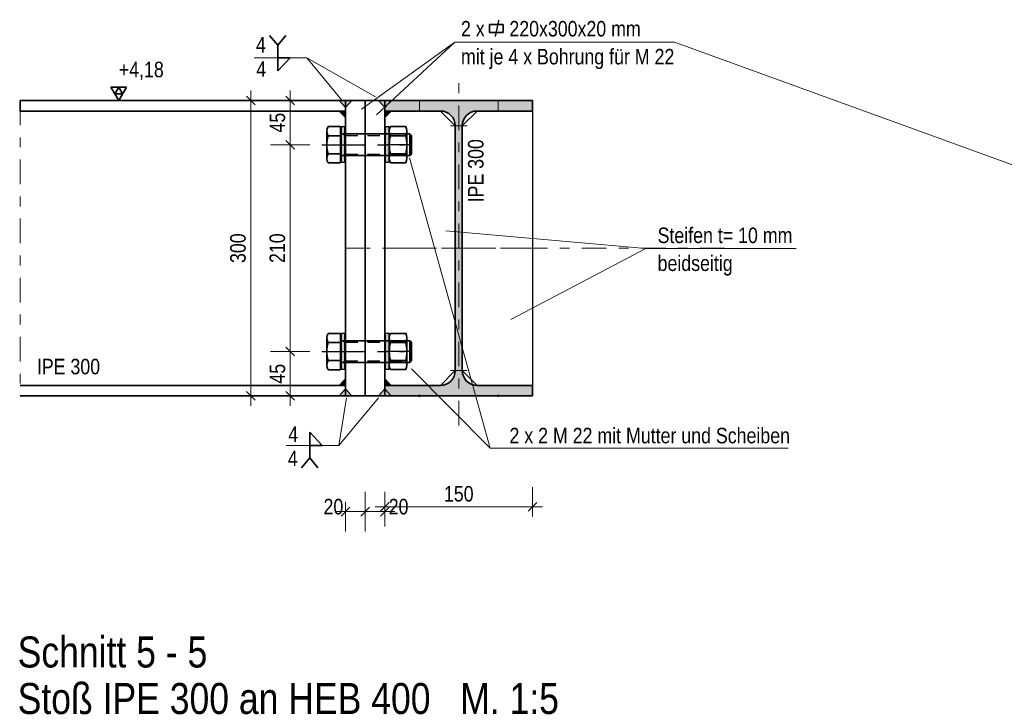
# Model space of a CAD drawing. Header units: millimetres. Extents: x -74 to 79, y 0 to 54.
# Tile 145 of 164: x 32.36 to 42.36, y 15.55 to 22.51. Entities that reach past the tile are written whole.
import ezdxf

# ---------------------------------------------------------------- set-up
doc = ezdxf.new("R2010")
doc.units = ezdxf.units.MM
doc.linetypes.add('DASHDOT', pattern=[1, 0.5, -0.25, 0, -0.25])
doc.linetypes.add('HIDDEN', pattern=[0.375, 0.25, -0.125])
doc.layers.add('01_Neubau_Linen', color=7, linetype='Continuous', lineweight=20)
doc.styles.add('Arial Narrow', font='ARIALN.TTF')
doc.dimstyles.new('Arch_Strakon_dimstyle', dxfattribs={"dimtxt": 15.75, "dimasz": 1, "dimexe": 1.25, "dimexo": 0.0625, "dimgap": 1, "dimtad": 0, "dimdec": 3, "dimzin": 12, "dimdsep": 46, "dimtxsty": 'Arial Narrow', "dimblk": 'Arrowhead_Tick', "dimsah": 1, "dimcen": 0, "dimse1": 1, "dimse2": 1, "dimclrd": 6, "dimclrt": 2, "dimazin": 0, "dimtfac": 1, "dimtdec": 4, "dimtmove": 0, "dimatfit": 3, "dimldrblk": 'NONE', "dimfxl": 1, "dimtvp": 1, "dimtolj": 1, "dimtzin": 0, "dimlwd": 13, "dimarcsym": 2})

# ---------------------------------------------------------------- blocks, each defined once
blk = doc.blocks.new('Arrowhead_Tick')
at = {"color": 0, "linetype": 'Continuous', "lineweight": -2}
for p, q in [((0, 20), (0, -10)), ((-1, 0), (0, 0)), ((10, 0), (0, 0))]:
    blk.add_line(p, q, dxfattribs=at)
at = {"color": 2, "linetype": 'Continuous', "lineweight": 35}
blk.add_line((4.42, 4.42), (-4.42, -4.42), dxfattribs=at)
blk = doc.blocks.new('*D207')
at = {"color": 6, "linetype": 'Continuous', "lineweight": 13}
blk.add_line((35.1117, 18.7003), (35.1117, 19.1303), dxfattribs=at)
at = {"layer": 'Defpoints', "color": 0}
for p in [(35.1117, 19.1403), (35.4327, 19.1403), (35.6727, 18.6903)]:
    blk.add_point(p, dxfattribs=at)
at = {"color": 6, "lineweight": 13, "xscale": 0.01, "yscale": 0.01, "zscale": 0.01}
for p, rotation in [((35.1117, 19.1403), 90), ((35.1117, 18.6903), 270)]:
    blk.add_blockref('Arrowhead_Tick', p, dxfattribs=dict(at, rotation=rotation))
at = {"color": 2, "lineweight": 35, "insert": (34.9817, 18.9153), "char_height": 0.1575, "attachment_point": 5, "rotation": 90, "style": 'Arial Narrow'}
blk.add_mtext('\\A1;45', dxfattribs=at)
blk = doc.blocks.new('_None')
blk = doc.blocks.new('*D208')
at = {"color": 6, "linetype": 'Continuous', "lineweight": 13}
blk.add_line((35.1117, 19.1503), (35.1117, 21.2303), dxfattribs=at)
at = {"layer": 'Defpoints', "color": 0}
for p in [(35.1117, 21.2403), (35.4327, 21.2403), (35.4327, 19.1403)]:
    blk.add_point(p, dxfattribs=at)
at = {"color": 6, "lineweight": 13, "xscale": 0.01, "yscale": 0.01, "zscale": 0.01}
for p, rotation in [((35.1117, 21.2403), 90), ((35.1117, 19.1403), 270)]:
    blk.add_blockref('Arrowhead_Tick', p, dxfattribs=dict(at, rotation=rotation))
at = {"color": 2, "lineweight": 35, "insert": (34.9813, 20.1903), "char_height": 0.1575, "attachment_point": 5, "rotation": 90, "style": 'Arial Narrow'}
blk.add_mtext('\\A1;210', dxfattribs=at)
blk = doc.blocks.new('*D209')
at = {"color": 6, "linetype": 'Continuous', "lineweight": 13}
blk.add_line((35.1117, 21.2503), (35.1117, 21.6803), dxfattribs=at)
at = {"layer": 'Defpoints', "color": 0}
for p in [(35.1117, 21.6903), (35.6727, 21.6903), (35.4327, 21.2403)]:
    blk.add_point(p, dxfattribs=at)
at = {"color": 6, "lineweight": 13, "xscale": 0.01, "yscale": 0.01, "zscale": 0.01}
for p, rotation in [((35.1117, 21.6903), 90), ((35.1117, 21.2403), 270)]:
    blk.add_blockref('Arrowhead_Tick', p, dxfattribs=dict(at, rotation=rotation))
at = {"color": 2, "lineweight": 35, "insert": (34.9817, 21.4653), "char_height": 0.1575, "attachment_point": 5, "rotation": 90, "style": 'Arial Narrow'}
blk.add_mtext('\\A1;45', dxfattribs=at)
blk = doc.blocks.new('*D210')
at = {"color": 6, "linetype": 'Continuous', "lineweight": 13}
blk.add_line((34.7117, 18.7003), (34.7117, 21.6803), dxfattribs=at)
at = {"layer": 'Defpoints', "color": 0}
for p in [(32.3704, 21.6903), (34.7117, 21.6903), (32.3704, 18.6903)]:
    blk.add_point(p, dxfattribs=at)
at = {"color": 6, "lineweight": 13, "xscale": 0.01, "yscale": 0.01, "zscale": 0.01}
for p, rotation in [((34.7117, 21.6903), 90), ((34.7117, 18.6903), 270)]:
    blk.add_blockref('Arrowhead_Tick', p, dxfattribs=dict(at, rotation=rotation))
at = {"color": 2, "lineweight": 35, "insert": (34.5813, 20.1903), "char_height": 0.1575, "attachment_point": 5, "rotation": 90, "style": 'Arial Narrow'}
blk.add_mtext('\\A1;300', dxfattribs=at)
blk = doc.blocks.new('*D222')
at = {"color": 6, "linetype": 'Continuous', "lineweight": 13}
blk.add_line((35.6827, 17.5143), (35.8627, 17.5143), dxfattribs=at)
at = {"layer": 'Defpoints', "color": 0}
for p in [(35.6727, 18.6903), (35.8727, 18.6903), (35.8727, 17.5143)]:
    blk.add_point(p, dxfattribs=at)
at = {"color": 6, "lineweight": 13, "xscale": 0.01, "yscale": 0.01, "zscale": 0.01}
blk.add_blockref('Arrowhead_Tick', (35.8727, 17.5143), dxfattribs=at)
at = {"color": 6, "lineweight": 13, "xscale": 0.01, "yscale": 0.01, "zscale": 0.01, "rotation": 180}
blk.add_blockref('Arrowhead_Tick', (35.6727, 17.5143), dxfattribs=at)
at = {"color": 2, "lineweight": 35, "insert": (35.5499, 17.5643), "char_height": 0.1575, "attachment_point": 5, "style": 'Arial Narrow'}
blk.add_mtext('\\A1;20', dxfattribs=at)
blk = doc.blocks.new('*D223')
at = {"color": 6, "linetype": 'Continuous', "lineweight": 13}
blk.add_line((35.8827, 17.5143), (36.0627, 17.5143), dxfattribs=at)
at = {"layer": 'Defpoints', "color": 0}
for p in [(35.8727, 18.6903), (36.0727, 18.6903), (36.0727, 17.5143)]:
    blk.add_point(p, dxfattribs=at)
at = {"color": 6, "lineweight": 13, "xscale": 0.01, "yscale": 0.01, "zscale": 0.01}
blk.add_blockref('Arrowhead_Tick', (36.0727, 17.5143), dxfattribs=at)
at = {"color": 6, "lineweight": 13, "xscale": 0.01, "yscale": 0.01, "zscale": 0.01, "rotation": 180}
blk.add_blockref('Arrowhead_Tick', (35.8727, 17.5143), dxfattribs=at)
at = {"color": 2, "lineweight": 35, "insert": (36.2116, 17.5643), "char_height": 0.1575, "attachment_point": 5, "style": 'Arial Narrow'}
blk.add_mtext('\\A1;20', dxfattribs=at)
blk = doc.blocks.new('*D243')
at = {"color": 6, "linetype": 'Continuous', "lineweight": 13}
blk.add_line((36.0827, 17.5643), (37.5627, 17.5643), dxfattribs=at)
at = {"layer": 'Defpoints', "color": 0}
for p in [(36.0727, 18.6903), (37.5727, 18.6903), (37.5727, 17.5643)]:
    blk.add_point(p, dxfattribs=at)
at = {"color": 6, "lineweight": 13, "xscale": 0.01, "yscale": 0.01, "zscale": 0.01}
blk.add_blockref('Arrowhead_Tick', (37.5727, 17.5643), dxfattribs=at)
at = {"color": 6, "lineweight": 13, "xscale": 0.01, "yscale": 0.01, "zscale": 0.01, "rotation": 180}
blk.add_blockref('Arrowhead_Tick', (36.0727, 17.5643), dxfattribs=at)
at = {"color": 2, "lineweight": 35, "insert": (36.8227, 17.6947), "char_height": 0.1575, "attachment_point": 5, "style": 'Arial Narrow'}
blk.add_mtext('\\A1;150', dxfattribs=at)

msp = doc.modelspace()

# ---------------------------------------------------------------- hatches: boundary and pattern name
at = {"lineweight": 18, "true_color": 0xcccccc}
for points in [[(35.6726779, 21.6178252), (35.7369043, 21.6903121), (35.6084514, 21.6903121)], [(36.0726779, 21.6178252), (36.1369043, 21.6903121), (36.0084514, 21.6903121)], [(35.6726779, 21.5833121), (35.6726779, 21.516287), (35.6084514, 21.5833121)], [(36.0726779, 21.5833121), (36.1369043, 21.5833121), (36.0726779, 21.516287)], [(35.6726779, 18.8643373), (35.6726779, 18.7973121), (35.6084514, 18.7973121)], [(36.0726779, 18.8643373), (36.1369043, 18.7973121), (36.0726779, 18.7973121)], [(35.6726779, 18.7627991), (35.7369043, 18.6903121), (35.6084514, 18.6903121)], [(36.0726779, 18.7627991), (36.1369043, 18.6903121), (36.0084514, 18.6903121)]]:
    msp.add_hatch(color=254, dxfattribs=at).paths.add_polyline_path(points)
at = {"lineweight": 18, "true_color": 0x4682b4}
msp.add_hatch(color=145, dxfattribs=at).paths.add_polyline_path([(36.0726779, 18.6903121), (37.5726779, 18.6903121), (37.5726779, 18.7973121), (37.0081779, 18.7973121), (37.0055888, 18.7973345), (37.0030004, 18.7974015), (37.0004137, 18.7975132), (36.9978292, 18.7976695), (36.9952478, 18.7978705), (36.9926703, 18.7981159), (36.9900974, 18.7984058), (36.9875298, 18.7987401), (36.9849685, 18.7991186), (36.982414, 18.7995413), (36.9798672, 18.800008), (36.9773289, 18.8005186), (36.9747997, 18.8010729), (36.9722805, 18.8016709), (36.969772, 18.8023122), (36.9672749, 18.8029967), (36.96479, 18.8037242), (36.9623181, 18.8044945), (36.9598598, 18.8053073), (36.9574159, 18.8061625), (36.9549871, 18.8070597), (36.9525742, 18.8079987), (36.9501778, 18.8089792), (36.9477988, 18.8100009), (36.9454377, 18.8110636), (36.9430953, 18.8121668), (36.9407723, 18.8133103), (36.9384694, 18.8144937), (36.9361872, 18.8157167), (36.9339265, 18.8169789), (36.931688, 18.81828), (36.9294722, 18.8196195), (36.9272798, 18.820997), (36.9251116, 18.8224122), (36.9229681, 18.8238646), (36.9208501, 18.8253537), (36.918758, 18.8268792), (36.9166926, 18.8284406), (36.9146544, 18.8300374), (36.9126441, 18.8316692), (36.9106622, 18.8333354), (36.9087095, 18.8350355), (36.9067863, 18.8367691), (36.9048934, 18.8385357), (36.9030312, 18.8403346), (36.9012004, 18.8421655), (36.8994014, 18.8440276), (36.8976349, 18.8459206), (36.8959012, 18.8478437), (36.8942011, 18.8497965), (36.8925349, 18.8517784), (36.8909031, 18.8537887), (36.8893063, 18.8558268), (36.8877449, 18.8578923), (36.8862194, 18.8599843), (36.8847303, 18.8621024), (36.8832779, 18.8642459), (36.8818627, 18.8664141), (36.8804852, 18.8686065), (36.8791457, 18.8708222), (36.8778447, 18.8730608), (36.8765825, 18.8753215), (36.8753595, 18.8776037), (36.874176, 18.8799066), (36.8730325, 18.8822296), (36.8719293, 18.884572), (36.8708667, 18.886933), (36.8698449, 18.8893121), (36.8688644, 18.8917085), (36.8679254, 18.8941214), (36.8670282, 18.8965502), (36.8661731, 18.8989941), (36.8653602, 18.9014524), (36.8645899, 18.9039243), (36.8638624, 18.9064092), (36.8631779, 18.9089063), (36.8625366, 18.9114148), (36.8619387, 18.913934), (36.8613843, 18.9164631), (36.8608737, 18.9190015), (36.860407, 18.9215483), (36.8599843, 18.9241027), (36.8596058, 18.9266641), (36.8592715, 18.9292316), (36.8589816, 18.9318045), (36.8587362, 18.9343821), (36.8585353, 18.9369635), (36.8583789, 18.9395479), (36.8582672, 18.9421347), (36.8582002, 18.944723), (36.8581779, 18.9473121), (36.8581779, 21.4333121), (36.8582002, 21.4359012), (36.8582672, 21.4384896), (36.8583789, 21.4410763), (36.8585353, 21.4436608), (36.8587362, 21.4462422), (36.8589816, 21.4488197), (36.8592715, 21.4513926), (36.8596058, 21.4539602), (36.8599843, 21.4565215), (36.860407, 21.459076), (36.8608737, 21.4616228), (36.8613843, 21.4641611), (36.8619387, 21.4666903), (36.8625366, 21.4692095), (36.8631779, 21.471718), (36.8638624, 21.4742151), (36.8645899, 21.4767), (36.8653602, 21.4791719), (36.8661731, 21.4816302), (36.8670282, 21.4840741), (36.8679254, 21.4865029), (36.8688644, 21.4889158), (36.8698449, 21.4913121), (36.8708667, 21.4936912), (36.8719293, 21.4960523), (36.8730325, 21.4983947), (36.874176, 21.5007177), (36.8753595, 21.5030206), (36.8765825, 21.5053028), (36.8778447, 21.5075635), (36.8791457, 21.509802), (36.8804852, 21.5120178), (36.8818627, 21.5142101), (36.8832779, 21.5163784), (36.8847303, 21.5185218), (36.8862194, 21.5206399), (36.8877449, 21.522732), (36.8893063, 21.5247974), (36.8909031, 21.5268356), (36.8925349, 21.5288459), (36.8942011, 21.5308277), (36.8959012, 21.5327805), (36.8976349, 21.5347037), (36.8994014, 21.5365966), (36.9012004, 21.5384588), (36.9030312, 21.5402896), (36.9048934, 21.5420886), (36.9067863, 21.5438551), (36.9087095, 21.5455887), (36.9106622, 21.5472889), (36.9126441, 21.5489551), (36.9146544, 21.5505869), (36.9166926, 21.5521837), (36.918758, 21.553745), (36.9208501, 21.5552705), (36.9229681, 21.5567597), (36.9251116, 21.5582121), (36.9272798, 21.5596273), (36.9294722, 21.5610048), (36.931688, 21.5623443), (36.9339265, 21.5636453), (36.9361872, 21.5649075), (36.9384694, 21.5661305), (36.9407723, 21.567314), (36.9430953, 21.5684575), (36.9454377, 21.5695607), (36.9477988, 21.5706233), (36.9501778, 21.5716451), (36.9525742, 21.5726256), (36.9549871, 21.5735646), (36.9574159, 21.5744618), (36.9598598, 21.5753169), (36.9623181, 21.5761298), (36.96479, 21.5769001), (36.9672749, 21.5776276), (36.969772, 21.5783121), (36.9722805, 21.5789534), (36.9747997, 21.5795513), (36.9773289, 21.5801057), (36.9798672, 21.5806163), (36.982414, 21.581083), (36.9849685, 21.5815057), (36.9875298, 21.5818842), (36.9900974, 21.5822185), (36.9926703, 21.5825084), (36.9952478, 21.5827538), (36.9978292, 21.5829547), (37.0004137, 21.5831111), (37.0030004, 21.5832228), (37.0055888, 21.5832898), (37.0081779, 21.5833121), (37.5726779, 21.5833121), (37.5726779, 21.6903121), (36.0726779, 21.6903121), (36.0726779, 21.5833121), (36.6371779, 21.5833121), (36.639767, 21.5832898), (36.6423553, 21.5832228), (36.6449421, 21.5831111), (36.6475265, 21.5829547), (36.6501079, 21.5827538), (36.6526854, 21.5825084), (36.6552584, 21.5822185), (36.6578259, 21.5818842), (36.6603873, 21.5815057), (36.6629417, 21.581083), (36.6654885, 21.5806163), (36.6680268, 21.5801057), (36.670556, 21.5795513), (36.6730752, 21.5789534), (36.6755837, 21.5783121), (36.6780808, 21.5776276), (36.6805657, 21.5769001), (36.6830376, 21.5761298), (36.6854959, 21.5753169), (36.6879398, 21.5744618), (36.6903686, 21.5735646), (36.6927815, 21.5726256), (36.6951779, 21.5716451), (36.6975569, 21.5706233), (36.699918, 21.5695607), (36.7022604, 21.5684575), (36.7045834, 21.567314), (36.7068863, 21.5661305), (36.7091685, 21.5649075), (36.7114292, 21.5636453), (36.7136677, 21.5623443), (36.7158835, 21.5610048), (36.7180759, 21.5596273), (36.7202441, 21.5582121), (36.7223876, 21.5567597), (36.7245057, 21.5552705), (36.7265977, 21.553745), (36.7286632, 21.5521837), (36.7307013, 21.5505869), (36.7327116, 21.5489551), (36.7346935, 21.5472889), (36.7366463, 21.5455887), (36.7385694, 21.5438551), (36.7404623, 21.5420886), (36.7423245, 21.5402896), (36.7441553, 21.5384588), (36.7459543, 21.5365966), (36.7477209, 21.5347037), (36.7494545, 21.5327805), (36.7511546, 21.5308277), (36.7528208, 21.5288459), (36.7544526, 21.5268356), (36.7560494, 21.5247974), (36.7576108, 21.522732), (36.7591363, 21.5206399), (36.7606254, 21.5185218), (36.7620778, 21.5163784), (36.763493, 21.5142101), (36.7648705, 21.5120178), (36.76621, 21.509802), (36.7675111, 21.5075635), (36.7687733, 21.5053028), (36.7699963, 21.5030206), (36.7711797, 21.5007177), (36.7723232, 21.4983947), (36.7734264, 21.4960523), (36.7744891, 21.4936912), (36.7755108, 21.4913121), (36.7764913, 21.4889158), (36.7774303, 21.4865029), (36.7783275, 21.4840741), (36.7791827, 21.4816302), (36.7799955, 21.4791719), (36.7807658, 21.4767), (36.7814933, 21.4742151), (36.7821778, 21.471718), (36.7828191, 21.4692095), (36.783417, 21.4666903), (36.7839714, 21.4641611), (36.784482, 21.4616228), (36.7849487, 21.459076), (36.7853714, 21.4565215), (36.7857499, 21.4539602), (36.7860842, 21.4513926), (36.7863741, 21.4488197), (36.7866195, 21.4462422), (36.7868204, 21.4436608), (36.7869768, 21.4410763), (36.7870885, 21.4384896), (36.7871555, 21.4359012), (36.7871779, 21.4333121), (36.7871779, 18.9473121), (36.7871555, 18.944723), (36.7870885, 18.9421347), (36.7869768, 18.9395479), (36.7868204, 18.9369635), (36.7866195, 18.9343821), (36.7863741, 18.9318045), (36.7860842, 18.9292316), (36.7857499, 18.9266641), (36.7853714, 18.9241027), (36.7849487, 18.9215483), (36.784482, 18.9190015), (36.7839714, 18.9164631), (36.783417, 18.913934), (36.7828191, 18.9114148), (36.7821778, 18.9089063), (36.7814933, 18.9064092), (36.7807658, 18.9039243), (36.7799955, 18.9014524), (36.7791827, 18.8989941), (36.7783275, 18.8965502), (36.7774303, 18.8941214), (36.7764913, 18.8917085), (36.7755108, 18.8893121), (36.7744891, 18.886933), (36.7734264, 18.884572), (36.7723232, 18.8822296), (36.7711797, 18.8799066), (36.7699963, 18.8776037), (36.7687733, 18.8753215), (36.7675111, 18.8730608), (36.76621, 18.8708222), (36.7648705, 18.8686065), (36.763493, 18.8664141), (36.7620778, 18.8642459), (36.7606254, 18.8621024), (36.7591363, 18.8599843), (36.7576108, 18.8578923), (36.7560494, 18.8558268), (36.7544526, 18.8537887), (36.7528208, 18.8517784), (36.7511546, 18.8497965), (36.7494545, 18.8478437), (36.7477209, 18.8459206), (36.7459543, 18.8440276), (36.7441553, 18.8421655), (36.7423245, 18.8403346), (36.7404623, 18.8385357), (36.7385694, 18.8367691), (36.7366463, 18.8350355), (36.7346935, 18.8333354), (36.7327116, 18.8316692), (36.7307013, 18.8300374), (36.7286632, 18.8284406), (36.7265977, 18.8268792), (36.7245057, 18.8253537), (36.7223876, 18.8238646), (36.7202441, 18.8224122), (36.7180759, 18.820997), (36.7158835, 18.8196195), (36.7136677, 18.81828), (36.7114292, 18.8169789), (36.7091685, 18.8157167), (36.7068863, 18.8144937), (36.7045834, 18.8133103), (36.7022604, 18.8121668), (36.699918, 18.8110636), (36.6975569, 18.8100009), (36.6951779, 18.8089792), (36.6927815, 18.8079987), (36.6903686, 18.8070597), (36.6879398, 18.8061625), (36.6854959, 18.8053073), (36.6830376, 18.8044945), (36.6805657, 18.8037242), (36.6780808, 18.8029967), (36.6755837, 18.8023122), (36.6730752, 18.8016709), (36.670556, 18.8010729), (36.6680268, 18.8005186), (36.6654885, 18.800008), (36.6629417, 18.7995413), (36.6603873, 18.7991186), (36.6578259, 18.7987401), (36.6552584, 18.7984058), (36.6526854, 18.7981159), (36.6501079, 18.7978705), (36.6475265, 18.7976695), (36.6449421, 18.7975132), (36.6423553, 18.7974015), (36.639767, 18.7973345), (36.6371779, 18.7973121), (36.0726779, 18.7973121)])
at = {"lineweight": 18, "true_color": 0xe9e9e9}
for points in [[(35.6672859, 21.0625542), (35.6272859, 21.0625542), (35.6272859, 21.4225542), (35.6672859, 21.4225542)], [(36.11628, 21.4225542), (36.11628, 21.0625542), (36.07628, 21.0625542), (36.07628, 21.4225542)], [(35.6672859, 18.9625542), (35.6272859, 18.9625542), (35.6272859, 19.3225542), (35.6672859, 19.3225542)], [(36.11628, 19.3225542), (36.11628, 18.9625542), (36.07628, 18.9625542), (36.07628, 19.3225542)]]:
    msp.add_hatch(color=254, dxfattribs=at).paths.add_polyline_path(points)

# ---------------------------------------------------------------- linework, layer by layer
at = {"color": 2, "linetype": 'Continuous', "lineweight": 35}
for p, q in [((37.1331773, 22.3825675), (37.1331773, 22.4625675)), ((37.1331773, 22.4625675), (37.2731773, 22.4625675)), ((37.2731773, 22.4625675), (37.2731773, 22.3825675)), ((34.9848341, 22.2517584), (34.902488, 22.3511787)), ((34.9848341, 22.2517584), (35.0677902, 22.3511787)), ((37.2731773, 22.3825675), (37.1331773, 22.3825675)), ((34.9848341, 22.1247), (34.9848341, 22.2517584)), ((34.9848341, 21.9913913), (34.9848341, 22.1247)), ((34.9848341, 22.1247), (35.1106295, 22.1247)), ((35.1106295, 22.1247), (34.9848341, 21.9913913)), ((35.6726779, 21.6903121), (32.3703767, 21.6903121)), ((32.3703767, 21.5833121), (32.3703767, 21.6903121)), ((35.6726779, 21.6178252), (35.6084514, 21.6903121)), ((35.6726779, 21.6903121), (35.6726779, 18.6903121)), ((35.6726779, 21.6903121), (35.8726779, 21.6903121)), ((35.6726779, 21.6178252), (35.7369043, 21.6903121)), ((35.8726779, 21.6903121), (35.8726779, 18.6903121)), ((35.8726779, 21.6903121), (36.0726779, 21.6903121)), ((36.0726779, 21.6178252), (36.0084514, 21.6903121)), ((36.0726779, 21.6903121), (36.0726779, 18.6903121)), ((36.0726779, 21.6178252), (36.1369043, 21.6903121)), ((36.0726779, 21.6903121), (37.5726779, 21.6903121)), ((36.0726779, 21.6903121), (36.0726779, 21.5833121)), ((37.5726779, 21.6903121), (37.5726779, 21.5833121)), ((35.6726779, 21.5833121), (32.3703767, 21.5833121)), ((35.6084514, 21.5833121), (35.6726779, 21.516287)), ((36.1369043, 21.5833121), (36.0726779, 21.516287)), ((36.0726779, 21.5833121), (36.6371779, 21.5833121)), ((37.5726779, 21.5833121), (37.0081779, 21.5833121)), ((35.6226779, 21.4250642), (35.4951368, 21.4250642)), ((35.6226779, 21.4250642), (35.6226779, 21.05556)), ((36.1286584, 21.425052), (36.2839016, 21.425052)), ((36.7871779, 18.9473121), (36.7871779, 21.4333121)), ((36.8581779, 18.9473121), (36.8581779, 21.4333121)), ((35.4826779, 21.1017481), (35.4826779, 21.3788762)), ((35.6226779, 21.3326882), (35.4951368, 21.3326882)), ((35.6226779, 21.3603121), (35.6226779, 21.1203121)), ((36.3264379, 21.3503121), (35.6326779, 21.3503121)), ((35.6726779, 21.3503121), (35.6726779, 21.1303121)), ((36.11628, 21.378864), (36.11628, 21.2403121)), ((36.2838758, 21.3321744), (36.1286842, 21.3321744)), ((36.29628, 21.378864), (36.29628, 21.2403121)), ((36.3264379, 21.3503121), (36.3264379, 21.1303121)), ((36.3264379, 21.3503121), (36.3426779, 21.3340721)), ((36.3426779, 21.3340721), (36.3426779, 21.1465521)), ((36.11628, 21.2403121), (36.11628, 21.1041793)), ((36.29628, 21.2403121), (36.29628, 21.1041793)), ((35.4950562, 21.1479361), (35.6226779, 21.1479361)), ((36.3264379, 21.1303121), (35.6326779, 21.1303121)), ((36.2837769, 21.1480663), (36.1287831, 21.1480663)), ((36.3264379, 21.1303121), (36.3426779, 21.1465521)), ((35.6226779, 21.05556), (35.4950562, 21.05556)), ((36.1286584, 21.0579913), (36.2839016, 21.0579913)), ((35.6226779, 19.3250642), (35.4951368, 19.3250642)), ((35.6226779, 19.3250642), (35.6226779, 18.95556)), ((36.1286584, 19.325052), (36.2839016, 19.325052)), ((35.4826779, 19.0017481), (35.4826779, 19.2788762)), ((35.6226779, 19.2326882), (35.4951368, 19.2326882)), ((35.6226779, 19.2603121), (35.6226779, 19.0203121)), ((36.3264379, 19.2503121), (35.6326779, 19.2503121)), ((35.6726779, 19.2503121), (35.6726779, 19.0303121)), ((36.11628, 19.278864), (36.11628, 19.1403121)), ((36.2838758, 19.2321744), (36.1286842, 19.2321744)), ((36.29628, 19.278864), (36.29628, 19.1403121)), ((36.3264379, 19.2503121), (36.3264379, 19.0303121)), ((36.3264379, 19.2503121), (36.3426779, 19.2340721)), ((36.3426779, 19.2340721), (36.3426779, 19.0465521)), ((36.11628, 19.1403121), (36.11628, 19.0041793)), ((36.29628, 19.1403121), (36.29628, 19.0041793)), ((35.4950562, 19.0479361), (35.6226779, 19.0479361)), ((36.3264379, 19.0303121), (35.6326779, 19.0303121)), ((36.2837769, 19.0480663), (36.1287831, 19.0480663)), ((36.3264379, 19.0303121), (36.3426779, 19.0465521)), ((35.6226779, 18.95556), (35.4950562, 18.95556)), ((36.1286584, 18.9579913), (36.2839016, 18.9579913)), ((35.6726779, 18.7973121), (32.3703767, 18.7973121)), ((35.6084514, 18.7973121), (35.6726779, 18.8643373)), ((36.1369043, 18.7973121), (36.0726779, 18.8643373)), ((36.0726779, 18.7973121), (36.6371779, 18.7973121)), ((36.0726779, 18.7973121), (36.0726779, 18.6903121)), ((37.5726779, 18.7973121), (37.0081779, 18.7973121)), ((37.5726779, 18.7973121), (37.5726779, 18.6903121)), ((35.6726779, 18.7627991), (35.6084514, 18.6903121)), ((35.6726779, 18.7627991), (35.7369043, 18.6903121)), ((36.0726779, 18.7627991), (36.0084514, 18.6903121)), ((36.0726779, 18.7627991), (36.1369043, 18.6903121)), ((35.6726779, 18.6903121), (32.3703767, 18.6903121)), ((35.6726779, 18.6903121), (35.8726779, 18.6903121)), ((35.6726779, 18.6903121), (35.8726779, 18.6903121)), ((35.8726779, 18.6903121), (36.0726779, 18.6903121)), ((35.8726779, 18.6903121), (36.0726779, 18.6903121)), ((36.0726779, 18.6903121), (37.5726779, 18.6903121)), ((35.309066, 18.3200052), (35.309066, 18.1866965)), ((35.4348614, 18.1866965), (35.309066, 18.3200052)), ((35.309066, 18.1866965), (35.4348614, 18.1866965)), ((35.309066, 18.1866965), (35.309066, 18.0596381)), ((35.309066, 18.0596381), (35.2267199, 17.9602178)), ((35.309066, 18.0596381), (35.3920221, 17.9602178))]:
    msp.add_line(p, q, dxfattribs=at)
at = {"color": 5, "linetype": 'Continuous', "lineweight": 18}
for p, q in [((36.7816401, 22.2821767), (35.8357325, 21.6038464)), ((36.7816401, 22.2821767), (35.9860984, 21.5442675)), ((39.0140994, 22.2821767), (36.7816401, 22.2821767)), ((39.0140994, 22.2821767), (42.9353105, 20.8585278)), ((34.7456461, 22.1247), (35.2801196, 22.1247)), ((35.2801196, 22.1247), (35.6305436, 21.6975933)), ((35.2801196, 22.1247), (35.9772707, 21.7260618)), ((37.1403927, 18.1607951), (36.3214511, 21.1063683)), ((38.7217076, 20.1876886), (36.6900967, 20.3677797)), ((38.7217076, 20.1876886), (37.3512476, 19.4673186)), ((40.24905, 20.1876886), (38.7217076, 20.1876886)), ((37.1403927, 18.1607951), (36.3418507, 18.9634662)), ((35.6043514, 18.1866965), (35.6817094, 18.6719422)), ((35.6043514, 18.1866965), (36.0090775, 18.6699892)), ((35.069878, 18.1866965), (35.6043514, 18.1866965)), ((40.1691865, 18.1607951), (37.1403927, 18.1607951))]:
    msp.add_line(p, q, dxfattribs=at)
at = {"color": 9, "linetype": 'DASHDOT', "lineweight": 0, "ltscale": 0.5}
for p, q in [((36.8226779, 18.3903121), (36.8226779, 21.9903121)), ((35.6726779, 20.1903121), (39.5688612, 20.1903121)), ((37.5726779, 20.1903121), (36.0726779, 20.1903121))]:
    msp.add_line(p, q, dxfattribs=at)
at = {"color": 2, "linetype": 'Continuous', "lineweight": 35, "ltscale": 0.1}
for p, q in [((33.4483305, 21.8267071), (33.2908305, 21.8267071)), ((33.2908305, 21.8267071), (33.3695805, 21.6903121)), ((33.3695805, 21.8267071), (33.3302055, 21.7585096)), ((33.3695805, 21.6903121), (33.4483305, 21.8267071)), ((33.4089555, 21.7585096), (33.3695805, 21.8267071)), ((33.3302055, 21.7585096), (33.4089555, 21.7585096))]:
    msp.add_line(p, q, dxfattribs=at)
at = {"color": 5, "linetype": 'DASHDOT', "lineweight": 18, "ltscale": 0.5}
msp.add_line((32.3703767, 21.6903121), (32.3703767, 18.6903121), dxfattribs=at)
at = {"color": 3, "linetype": 'Continuous', "lineweight": 25, "ltscale": 0.1}
msp.add_line((33.2908305, 21.6903121), (33.8200305, 21.6903121), dxfattribs=at)
at = {"color": 9, "linetype": 'Continuous', "lineweight": 0}
for p, q in [((36.4226779, 21.6903121), (36.4226779, 21.5833121)), ((37.2226779, 21.6903121), (37.2226779, 21.5833121)), ((36.7371779, 21.4333121), (36.9081779, 21.4333121)), ((36.7371779, 18.9473121), (36.9081779, 18.9473121))]:
    msp.add_line(p, q, dxfattribs=at)
at = {"color": 3, "linetype": 'Continuous', "lineweight": 25}
for p, q in [((36.6371779, 21.5833121), (36.7871779, 21.4333121)), ((36.8581779, 21.4333121), (37.0081779, 21.5833121)), ((37.5726779, 21.5833121), (37.5726779, 18.7973121)), ((35.6272859, 21.4225542), (35.6272859, 21.0625542)), ((35.6672859, 21.4225542), (35.6272859, 21.4225542)), ((35.6672859, 21.0625542), (35.6672859, 21.4225542)), ((36.07628, 21.4225542), (36.07628, 21.0625542)), ((36.11628, 21.4225542), (36.07628, 21.4225542)), ((36.11628, 21.0625542), (36.11628, 21.4225542)), ((35.6272859, 21.0625542), (35.6672859, 21.0625542)), ((36.07628, 21.0625542), (36.11628, 21.0625542)), ((35.6272859, 19.3225542), (35.6272859, 18.9625542)), ((35.6672859, 19.3225542), (35.6272859, 19.3225542)), ((35.6672859, 18.9625542), (35.6672859, 19.3225542)), ((36.07628, 19.3225542), (36.07628, 18.9625542)), ((36.11628, 19.3225542), (36.07628, 19.3225542)), ((36.11628, 18.9625542), (36.11628, 19.3225542)), ((35.6272859, 18.9625542), (35.6672859, 18.9625542)), ((36.07628, 18.9625542), (36.11628, 18.9625542)), ((36.7871779, 18.9473121), (36.6371779, 18.7973121)), ((36.8581779, 18.9473121), (37.0081779, 18.7973121))]:
    msp.add_line(p, q, dxfattribs=at)
at = {"color": 3, "linetype": 'HIDDEN', "lineweight": 25, "ltscale": 0.5}
for p, q in [((35.6401979, 21.3503121), (35.6726779, 21.3340721)), ((35.6726779, 21.3340721), (36.3426779, 21.3340721)), ((35.6401979, 21.1303121), (35.6726779, 21.1465521)), ((35.6726779, 21.1465521), (36.3426779, 21.1465521)), ((35.6401979, 19.2503121), (35.6726779, 19.2340721)), ((35.6726779, 19.2340721), (36.3426779, 19.2340721)), ((35.6401979, 19.0303121), (35.6726779, 19.0465521)), ((35.6726779, 19.0465521), (36.3426779, 19.0465521))]:
    msp.add_line(p, q, dxfattribs=at)
at = {"color": 3, "linetype": 'DASHDOT', "lineweight": 25, "ltscale": 0.5}
for p, q in [((35.4326779, 21.2403121), (35.6226779, 21.2403121)), ((35.6226779, 21.2403121), (36.2726779, 21.2403121)), ((36.34628, 21.2403121), (36.06628, 21.2403121)), ((35.4326779, 19.1403121), (35.6226779, 19.1403121)), ((35.6226779, 19.1403121), (36.2726779, 19.1403121)), ((36.34628, 19.1403121), (36.06628, 19.1403121))]:
    msp.add_line(p, q, dxfattribs=at)
at = {"color": 9, "linetype": 'Continuous', "lineweight": 0}
for centre in [(36.4226779, 18.6903121), (37.2226779, 18.6903121)]:
    msp.add_circle(centre, 0.0111, dxfattribs=at)
at = {"color": 2, "linetype": 'Continuous', "lineweight": 35}
for centre, radius, start, end in [((36.6371779, 21.4333121), 0.15, 0, 90), ((37.0081779, 21.4333121), 0.15, 90, 180), ((35.5750539, 21.3788762), 0.0923042, 149.9742648, 210.0257352), ((36.2094251, 21.378864), 0.0932685, 150.01350169, 210.03930483), ((36.203135, 21.378864), 0.0932685, 329.96069517, 29.98651631), ((35.8395915, 21.2403121), 0.3566263, 164.98763191, 195.00901477), ((35.6326779, 21.3603121), 0.01, 180, 270), ((36.4857842, 21.2403121), 0.3687263, 165.57373005, 194.48783154), ((35.9267759, 21.2403121), 0.3687263, 345.51216846, 14.42626995), ((35.5750539, 21.1017481), 0.092374, 149.99926979, 210.00072778), ((35.6326779, 21.1203121), 0.01, 90, 180.00001946), ((36.2086561, 21.1022746), 0.0914365, 149.94689733, 208.96705881), ((36.203904, 21.1022746), 0.0914365, 331.03294119, 30.05310267), ((35.5750539, 19.2788762), 0.0923042, 149.9742648, 210.0257352), ((36.2094251, 19.278864), 0.0932685, 150.01350169, 210.03930483), ((36.203135, 19.278864), 0.0932685, 329.96069517, 29.98651631), ((35.8395915, 19.1403121), 0.3566263, 164.98763191, 195.00901477), ((35.6326779, 19.2603121), 0.01, 180, 270), ((36.4857842, 19.1403121), 0.3687263, 165.57373005, 194.48783154), ((35.9267759, 19.1403121), 0.3687263, 345.51216846, 14.42626995), ((35.5750539, 19.0017481), 0.092374, 149.99926979, 210.00072778), ((35.6326779, 19.0203121), 0.01, 90, 180.00001946), ((36.2086561, 19.0022746), 0.0914365, 149.94689733, 208.96705881), ((36.203904, 19.0022746), 0.0914365, 331.03294119, 30.05310267), ((36.6371779, 18.9473121), 0.15, 270, 0), ((37.0081779, 18.9473121), 0.15, 180, 270)]:
    msp.add_arc(centre, radius, start, end, dxfattribs=at)
at = {"layer": '01_Neubau_Linen', "color": 6, "linetype": 'Continuous', "lineweight": 13}
msp.add_line((36.0726779, 21.6903121), (36.0726779, 18.6903121), dxfattribs=at)

# ---------------------------------------------------------------- texts
at = {"color": 2, "lineweight": 35, "style": 'Arial Narrow'}
for s, p in [('2 x  /  220x300x20 mm', (36.8451442, 22.3404436)), ('4', (34.7629296, 22.1774195)), ('mit je 4 x Bohrung für M 22', (36.8451442, 22.0569436)), ('4', (34.7667437, 21.9320372)), ('Steifen t= 10 mm', (38.8417131, 20.2422366)), ('beidseitig', (38.8417131, 19.9587366)), ('IPE 300', (32.5388376, 18.9093341)), ('4', (35.0909756, 18.2218593)), ('2 x 2 M 22 mit Mutter und Scheiben', (37.3377748, 18.208439)), ('4', (35.0871615, 17.976477))]:
    msp.add_text(s, height=0.1575, dxfattribs=at).set_placement(p)
msp.add_text('IPE 300', height=0.1575, rotation=90, dxfattribs=at).set_placement((37.0741444, 20.6558154))
at = {"color": 2, "lineweight": 35, "insert": (33.3207555, 22.0840621), "char_height": 0.1575, "attachment_point": 1, "line_spacing_factor": 0.9, "style": 'Arial Narrow'}
msp.add_mtext(' +4,18', dxfattribs=at)
at = {"color": 1, "lineweight": 70, "insert": (32.3437821, 15.4545959), "char_height": 0.315, "attachment_point": 7, "line_spacing_factor": 0.9, "style": 'Arial Narrow'}
msp.add_mtext('Schnitt 5 - 5{\\P}Stoß IPE 300 an HEB 400   M. 1:5', dxfattribs=at)

# ---------------------------------------------------------------- dimensions: what is measured, and where the dimension line sits
at = {"lineweight": 35}
for base, p1, p2, text, picture, middle in [((34.7117495, 21.6903121), (32.3703767, 18.6903121), (32.3703767, 21.6903121), '300', '*D210', (34.7117495, 20.1903121)), ((35.1117495, 21.6903121), (35.4326779, 21.2403121), (35.6726779, 21.6903121), '45', '*D209', (35.1117495, 21.4653121)), ((35.1117495, 21.2403121), (35.4326779, 19.1403121), (35.4326779, 21.2403121), '210', '*D208', (35.1117495, 20.1903121)), ((35.1117495, 19.1403121), (35.6726779, 18.6903121), (35.4326779, 19.1403121), '45', '*D207', (35.1117495, 18.9153121))]:
    dim = msp.add_linear_dim(base=base, p1=p1, p2=p2, angle=90, text=text, dimstyle='Arch_Strakon_dimstyle', override={"dimscale": 0.01, "dimtxt": 15.75, "dimasz": 1, "dimgap": 5, "dimtad": 1, "dimjust": 0, "dimtih": 0, "dimtoh": 0, "dimdec": 6, "dimdsep": 46, "dimtxsty": 'Arial Narrow', "dimclrd": 6, "dimclrt": 2, "dimtix": 1, "dimtofl": 255, "dimtmove": 0, "dimatfit": 2, "dimfxl": 0, "dimfxlon": 0, "dimtvp": 31.746032, "dimlwd": 13}, dxfattribs=at)
    dim.commit()
    dim.dimension.update_dxf_attribs({"geometry": picture, "text_midpoint": middle, "dimtype": 160})
for base, p1, p2, text, override, picture, middle in [((35.8726779, 17.51425), (35.6726779, 18.6903121), (35.8726779, 18.6903121), '20', {"dimscale": 0.01, "dimtxt": 15.75, "dimasz": 1, "dimgap": 5, "dimtad": 0, "dimjust": 0, "dimtih": 0, "dimtoh": 0, "dimdec": 6, "dimdsep": 46, "dimtxsty": 'Arial Narrow', "dimclrd": 6, "dimclrt": 2, "dimtix": 0, "dimtofl": 255, "dimtmove": 2, "dimatfit": 2, "dimfxl": 0, "dimfxlon": 0, "dimtvp": 31.746032, "dimlwd": 13}, '*D222', (35.5498795, 17.56425)), ((36.0726779, 17.51425), (35.8726779, 18.6903121), (36.0726779, 18.6903121), '20', {"dimscale": 0.01, "dimtxt": 15.75, "dimasz": 1, "dimgap": 5, "dimtad": 0, "dimjust": 0, "dimtih": 0, "dimtoh": 0, "dimdec": 6, "dimdsep": 46, "dimtxsty": 'Arial Narrow', "dimclrd": 6, "dimclrt": 2, "dimtix": 0, "dimtofl": 255, "dimtmove": 2, "dimatfit": 2, "dimfxl": 0, "dimfxlon": 0, "dimtvp": 31.746032, "dimlwd": 13}, '*D223', (36.2116421, 17.56425)), ((37.5726779, 17.56425), (36.0726779, 18.6903121), (37.5726779, 18.6903121), '150', {"dimscale": 0.01, "dimtxt": 15.75, "dimasz": 1, "dimgap": 5, "dimtad": 1, "dimjust": 0, "dimtih": 0, "dimtoh": 0, "dimdec": 3, "dimdsep": 46, "dimtxsty": 'Arial Narrow', "dimclrd": 6, "dimclrt": 2, "dimtix": 1, "dimtofl": 255, "dimtmove": 0, "dimatfit": 2, "dimfxl": 0, "dimfxlon": 0, "dimtvp": 31.746032, "dimlwd": 13}, '*D243', (36.8226779, 17.56425))]:
    dim = msp.add_linear_dim(base=base, p1=p1, p2=p2, text=text, dimstyle='Arch_Strakon_dimstyle', override=override, dxfattribs=at)
    dim.commit()
    dim.dimension.update_dxf_attribs({"geometry": picture, "text_midpoint": middle, "dimtype": 160})

doc.saveas('drawing.dxf')
